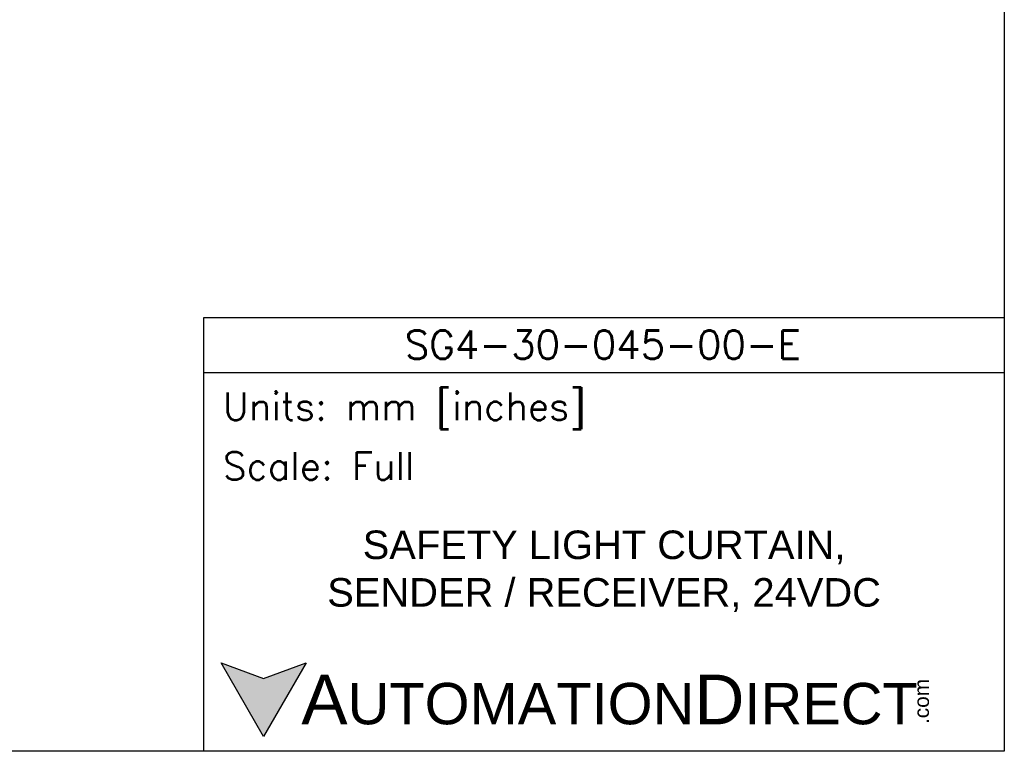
# Model space of a CAD drawing. Header units: inches. Extents: x 0 to 559, y 0 to 432.
# Tile 7 of 19: x 354 to 559, y 0 to 152. Entities that reach past the tile are written whole.
import ezdxf

# ---------------------------------------------------------------- set-up
doc = ezdxf.new("R2010")
doc.units = ezdxf.units.IN
doc.header["$LTSCALE"] = 10
doc.header["$MEASUREMENT"] = 0
doc.layers.add('TEXT', color=140, linetype='Continuous')
doc.styles.add('ROMANS', font='romans.shx')
doc.styles.add('型式1', font='txt')

msp = doc.modelspace()

# ---------------------------------------------------------------- hatches: boundary and pattern name
at = {"layer": 'TEXT'}
msp.add_hatch(color=256, dxfattribs=at).paths.add_polyline_path([(413.49, 18.42), (404.62, 15.19), (395.75, 18.42), (404.62, 3.05)])

# ---------------------------------------------------------------- linework, layer by layer
at = {"layer": 'DEFPOINTS'}
msp.add_lwpolyline([(558.8, 0), (0, 0), (0, 431.8), (558.8, 431.8)], close=True, dxfattribs=at)
at = {"layer": 'TEXT'}
msp.add_line((392.18, 78.85), (558.8, 78.85), dxfattribs=at)
for points in [[(392.18, 0), (392.18, 90.33), (558.8, 90.33), (558.8, 0)], [(413.49, 18.42), (404.62, 3.05), (395.75, 18.42), (404.62, 15.19)]]:
    msp.add_lwpolyline(points, close=True, dxfattribs=at)

# ---------------------------------------------------------------- texts
for s, insert, char_height, width, attachment_point, style in [('SG4-30-045-00-E', (475.23, 84.67), 5.9396, 111.8034, 5, 'ROMANS'), (' Units: mm [inches]', (392.18, 70.86), 5.7425, 166.6158, 4, 'ROMANS'), (' Scale: Full', (392.18, 59.38), 5.7425, 166.6158, 4, 'ROMANS'), ('{\\fArial|b0|i0|c0|p34;     \\H1.2x;A\\H0.8333x;UTOMATION\\H1.2x;D\\H0.8333x;IRECT}', (395.75, 10.73), 8.6137, 145.913, 4, '型式1')]:
    msp.add_mtext(s, dxfattribs=dict(at, insert=insert, char_height=char_height, width=width, attachment_point=attachment_point, style=style))
at = {"layer": 'TEXT', "insert": (475.49, 37.49), "char_height": 5.9396, "width": 133.1191, "attachment_point": 5}
msp.add_mtext('{\\fArial|b0|i0|c0|p34;SAFETY LIGHT CURTAIN, SENDER / RECEIVER, 24VDC}', dxfattribs=at)
at = {"layer": 'TEXT', "insert": (540.01, 5.68), "char_height": 3.1009, "width": 9.1891, "attachment_point": 1, "rotation": 90, "style": '型式1'}
msp.add_mtext('{\\fArial|b0|i0|c0|p34;.com}', dxfattribs=at)

doc.saveas('drawing.dxf')
